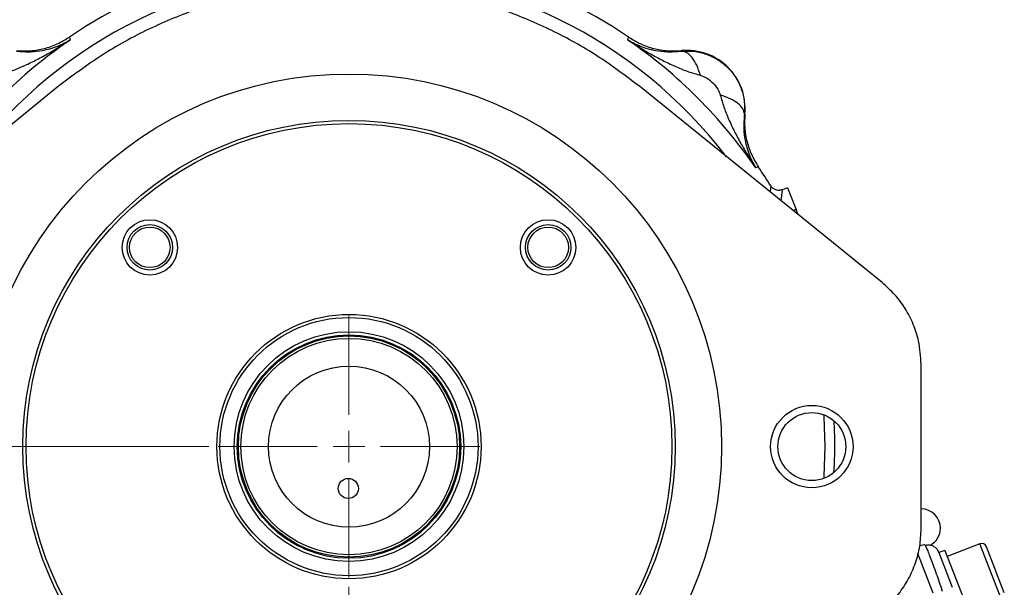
# Model space of a CAD drawing. Header units: inches. Extents: x 0.6 to 16.3, y 0.2 to 11.5.
# Tile 7 of 16: x 2.8 to 6.9, y 6.7 to 9. Entities that reach past the tile are written whole.
import ezdxf

# ---------------------------------------------------------------- set-up
doc = ezdxf.new("R2010")
doc.units = ezdxf.units.IN
doc.header["$MEASUREMENT"] = 0
doc.styles.add('SLDTEXTSTYLE0', font='TXT', dxfattribs={"width": 0.75})
doc.dimstyles.new('SLDDIMSTYLE0', dxfattribs={"dimtxt": 0.137795, "dimasz": 0.14, "dimexe": 0, "dimexo": 0.0625, "dimgap": 0.034449, "dimtad": 0, "dimtih": 1, "dimtoh": 1, "dimdec": 1, "dimlfac": 1.5, "dimrnd": 1e-09, "dimzin": 12, "dimdsep": 46, "dimtxsty": 'SLDTEXTSTYLE0', "dimblk1": 'CLOSED', "dimblk2": 'CLOSED', "dimsah": 1, "dimcen": 0.09, "dimadec": 0, "dimazin": 3, "dimtfac": 1, "dimtdec": 1, "dimtofl": 0, "dimtmove": 0, "dimatfit": 3, "dimldrblk": 'CLOSED', "dimfxl": 0, "dimfrac": 2, "dimtolj": 1, "dimtzin": 12, "dimarcsym": 0})
doc.dimstyles.new('SLDDIMSTYLE1', dxfattribs={"dimtxt": 0.137795, "dimasz": 0.14, "dimexe": 0, "dimexo": 0.0625, "dimgap": 0.034449, "dimtad": 0, "dimdec": 1, "dimlfac": 1.5, "dimrnd": 1e-09, "dimzin": 12, "dimdsep": 46, "dimtxsty": 'SLDTEXTSTYLE0', "dimblk1": 'CLOSED', "dimblk2": 'CLOSED', "dimsah": 1, "dimcen": 0.09, "dimadec": 0, "dimazin": 3, "dimtfac": 1, "dimtdec": 1, "dimtofl": 0, "dimtmove": 0, "dimatfit": 3, "dimldrblk": 'CLOSED', "dimfxl": 0, "dimfrac": 2, "dimtolj": 1, "dimtzin": 12, "dimarcsym": 0})
doc.dimstyles.new('SLDDIMSTYLE2', dxfattribs={"dimtxt": 0.137795, "dimasz": 0.14, "dimexe": 0, "dimexo": 0.0625, "dimgap": 0.034449, "dimtad": 1, "dimdec": 1, "dimlfac": 1.5, "dimrnd": 1e-09, "dimzin": 12, "dimdsep": 46, "dimtxsty": 'SLDTEXTSTYLE0', "dimblk1": 'CLOSED', "dimblk2": 'CLOSED', "dimsah": 1, "dimcen": 0.09, "dimadec": 0, "dimazin": 3, "dimtfac": 1, "dimtdec": 1, "dimtmove": 0, "dimatfit": 0, "dimldrblk": 'CLOSED', "dimfxl": 0, "dimfrac": 2, "dimtolj": 1, "dimtzin": 12, "dimarcsym": 0})

# ---------------------------------------------------------------- blocks, each defined once
blk = doc.blocks.new('_Closed')
at = {"color": 0, "linetype": 'ByBlock', "lineweight": -2}
for p, q in [((-1, 0.166667), (0, 0)), ((-1, 0.166667), (-1, -0.166667)), ((0, 0), (-1, -0.166667)), ((0, 0), (-1, 0))]:
    blk.add_line(p, q, dxfattribs=at)
blk = doc.blocks.new('_D')
at = {"color": 7, "linetype": 'Continuous', "lineweight": 0}
for p, q in [((3.6458, 9.3077), (1.1467, 9.3077)), ((1.1861, 9.3077), (1.1861, 8.8429)), ((1.0334, 8.815), (0.9914, 8.815)), ((0.9914, 8.815), (0.9914, 8.5962)), ((1.3388, 8.815), (1.3808, 8.815)), ((1.3808, 8.815), (1.3808, 8.5962)), ((0.9914, 8.5962), (1.0334, 8.5962)), ((1.3808, 8.5962), (1.3388, 8.5962)), ((1.1861, 4.4379), (1.1861, 8.39)), ((2.9645, 4.4379), (1.1467, 4.4379))]:
    blk.add_line(p, q, dxfattribs=at)
at = {"color": 7, "linetype": 'Continuous', "lineweight": 18, "xscale": 0.14, "yscale": 0.14}
for p, rotation in [((1.1861, 9.3077), 90.0000000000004), ((1.1861, 4.4379), 270.0000000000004)]:
    blk.add_blockref('_Closed', p, dxfattribs=dict(at, rotation=rotation))
at = {"color": 7, "linetype": 'Continuous', "lineweight": 18, "char_height": 0.1378, "attachment_point": 1, "style": 'SLDTEXTSTYLE0'}
for s, insert in [('186', (1.0334, 8.7738)), ('7.3', (1.0588, 8.5677))]:
    blk.add_mtext(s, dxfattribs=dict(at, insert=insert))
blk = doc.blocks.new('_D_1')
at = {"color": 7, "linetype": 'Continuous', "lineweight": 0}
for p, q in [((2.1567, 7.1252), (2.1567, 2.8211)), ((5.0434, 4.6793), (5.0434, 2.8211)), ((2.7128, 3.0589), (2.6708, 3.0589)), ((2.6708, 3.0589), (2.6708, 2.8402)), ((3.0182, 3.0589), (3.0602, 3.0589)), ((3.0602, 3.0589), (3.0602, 2.8402)), ((2.1567, 2.8604), (2.5499, 2.8604)), ((5.0434, 2.8604), (3.1811, 2.8604)), ((2.6708, 2.8402), (2.7128, 2.8402)), ((3.0602, 2.8402), (3.0182, 2.8402))]:
    blk.add_line(p, q, dxfattribs=at)
at = {"color": 7, "linetype": 'Continuous', "lineweight": 18, "xscale": 0.14, "yscale": 0.14, "rotation": 180.0000000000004}
blk.add_blockref('_Closed', (2.1567, 2.8604), dxfattribs=at)
at = {"color": 7, "linetype": 'Continuous', "lineweight": 18, "xscale": 0.14, "yscale": 0.14}
blk.add_blockref('_Closed', (5.0434, 2.8604), dxfattribs=at)
at = {"color": 7, "linetype": 'Continuous', "lineweight": 18, "char_height": 0.1378, "attachment_point": 1, "style": 'SLDTEXTSTYLE0'}
for s, insert in [('110', (2.7128, 3.0178)), ('4.3', (2.7382, 2.8116))]:
    blk.add_mtext(s, dxfattribs=dict(at, insert=insert))
blk = doc.blocks.new('_D_2')
at = {"color": 7, "linetype": 'Continuous', "lineweight": 0}
for p, q in [((4.21, 6.6735), (4.21, 3.766)), ((5.0434, 4.6793), (5.0434, 3.766)), ((4.4861, 4.2302), (4.4442, 4.2302)), ((4.4442, 4.2302), (4.4442, 4.0115)), ((4.6898, 4.2302), (4.7318, 4.2302)), ((4.7318, 4.2302), (4.7318, 4.0115)), ((4.4442, 4.0115), (4.4861, 4.0115)), ((4.7318, 4.0115), (4.6898, 4.0115)), ((4.21, 3.8053), (3.96, 3.8053)), ((4.21, 3.8053), (5.0434, 3.8053)), ((5.0434, 3.8053), (5.2934, 3.8053))]:
    blk.add_line(p, q, dxfattribs=at)
at = {"color": 7, "linetype": 'Continuous', "lineweight": 18, "xscale": 0.14, "yscale": 0.14}
blk.add_blockref('_Closed', (4.21, 3.8053, 0.1483), dxfattribs=at)
at = {"color": 7, "linetype": 'Continuous', "lineweight": 18, "xscale": 0.14, "yscale": 0.14, "rotation": 180.0000000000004}
blk.add_blockref('_Closed', (5.0434, 3.8053, 0.1483), dxfattribs=at)
at = {"color": 7, "linetype": 'Continuous', "lineweight": 18, "char_height": 0.1378, "attachment_point": 1, "style": 'SLDTEXTSTYLE0'}
for s, insert in [('32', (4.4861, 4.1891)), ('1.2', (4.4607, 3.983))]:
    blk.add_mtext(s, dxfattribs=dict(at, insert=insert))
blk = doc.blocks.new('_D_3')
at = {"color": 7, "linetype": 'Continuous', "lineweight": 0}
for p, q in [((3.6292, 7.2543), (1.6027, 7.2543)), ((1.642, 7.2543), (1.642, 5.7305)), ((1.4893, 5.7025), (1.4473, 5.7025)), ((1.4473, 5.7025), (1.4473, 5.4838)), ((1.7948, 5.7025), (1.8367, 5.7025)), ((1.8367, 5.7025), (1.8367, 5.4838)), ((1.4473, 5.4838), (1.4893, 5.4838)), ((1.8367, 5.4838), (1.7948, 5.4838)), ((1.642, 4.4379), (1.642, 5.2776)), ((2.9645, 4.4379), (1.6027, 4.4379))]:
    blk.add_line(p, q, dxfattribs=at)
at = {"color": 7, "linetype": 'Continuous', "lineweight": 18, "xscale": 0.14, "yscale": 0.14}
for p, rotation in [((1.642, 7.2543, 0.1483), 90.0000000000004), ((1.642, 4.4379, 0.1483), 270.0000000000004)]:
    blk.add_blockref('_Closed', p, dxfattribs=dict(at, rotation=rotation))
at = {"color": 7, "linetype": 'Continuous', "lineweight": 18, "char_height": 0.1378, "attachment_point": 1, "style": 'SLDTEXTSTYLE0'}
for s, insert in [('107', (1.4893, 5.6614)), ('4.2', (1.5148, 5.4552))]:
    blk.add_mtext(s, dxfattribs=dict(at, insert=insert))
blk = doc.blocks.new('SW_CENTERMARKSYMBOL_0')
at = {"color": 0, "linetype": 'Continuous', "lineweight": 18}
for p, q in [((0, 0.1312), (0, 0.5415)), ((0, 0), (0, 0.0656)), ((-0.1312, 0), (-0.5415, 0)), ((0, 0), (-0.0656, 0)), ((0, 0), (0, -0.0656)), ((0, 0), (0.0656, 0)), ((0.1312, 0), (0.5415, 0)), ((0, -0.1312), (0, -0.5415))]:
    blk.add_line(p, q, dxfattribs=at)

msp = doc.modelspace()

# ---------------------------------------------------------------- linework, layer by layer
at = {"color": 7, "linetype": 'Continuous', "lineweight": 25}
for p, q in [((3.0525, 8.9503), (3.0542, 8.9444)), ((3.0542, 8.9444), (3.056, 8.9388)), ((5.3641, 8.9388), (5.3658, 8.9444)), ((5.3658, 8.9444), (5.3676, 8.9503)), ((5.5868, 8.8916), (5.5869, 8.8938)), ((3.0074, 8.7461), (2.0023, 7.9333)), ((6.4178, 7.9333), (5.4127, 8.7461)), ((5.8495, 8.6312), (5.8474, 8.6311)), ((5.9001, 8.4101), (5.8945, 8.4084)), ((5.906, 8.4119), (5.9001, 8.4101)), ((6.0265, 8.3263), (6.0048, 8.3179)), ((6.0265, 8.3263), (6.0612, 8.2359)), ((6.5795, 6.914), (6.5795, 7.5946)), ((6.8231, 6.8519), (6.6875, 6.7998)), ((6.5645, 6.8133), (6.6278, 6.6482)), ((6.5737, 6.8445), (6.5931, 6.8483)), ((6.6437, 6.8307), (6.653, 6.8151)), ((6.6779, 6.8247), (6.653, 6.8152)), ((6.653, 6.8152), (6.7081, 6.6716)), ((6.6779, 6.8247), (6.768, 6.5901)), ((6.9238, 6.6492), (6.8507, 6.8396))]:
    msp.add_line(p, q, dxfattribs=at)
at = {"color": 8, "linetype": 'Continuous', "lineweight": 25}
for p, q in [((5.9565, 8.3342), (5.9536, 8.3087)), ((5.9999, 8.2712), (6.0048, 8.3179)), ((6.0612, 8.2359), (6.0492, 8.2313)), ((6.9115, 6.6216), (6.8231, 6.8519))]:
    msp.add_line(p, q, dxfattribs=at)
at = {"color": 8, "linetype": 'Continuous', "lineweight": 25, "flags": 128}
for points in [[(6.1765, 7.3858), (6.1771, 7.3769), (6.1809, 7.2543)], [(6.1809, 7.2543), (6.1771, 7.1318), (6.1765, 7.1228)]]:
    msp.add_lwpolyline(points, dxfattribs=at)
at = {"color": 7, "linetype": 'Continuous', "lineweight": 25}
for centre, radius in [((4.21, 7.2543), 1.5428), ((4.21, 7.2543), 1.3507), ((4.21, 7.2543), 1.3373), ((3.3854, 8.079), 0.1147), ((3.3851, 8.0793), 0.094), ((3.3851, 8.0793), 0.084), ((5.0347, 8.079), 0.1147), ((5.035, 8.0793), 0.094), ((5.035, 8.0793), 0.084), ((4.21, 7.2543), 0.5472), ((4.21, 7.2543), 0.5345), ((4.21, 7.2543), 0.4758), ((4.21, 7.2543), 0.4625), ((4.21, 7.2543), 0.458), ((4.21, 7.2543), 0.448), ((4.21, 7.2543), 0.3333), ((6.1267, 7.2543), 0.1406), ((4.2072, 7.081), 0.0417)]:
    msp.add_circle(centre, radius, dxfattribs=at)
at = {"color": 7, "linetype": 'Continuous'}
msp.add_circle((6.1267, 7.2543), 0.1706, dxfattribs=at)
at = {"color": 7, "linetype": 'Continuous', "lineweight": 25}
for centre, radius, start, end in [((4.21, 7.2543), 2.0533, 55.6839, 124.3161), ((4.21, 7.2543), 2.0419, 124.4163, 145.5837), ((4.21, 7.2543), 2.0419, 34.4163, 55.5837), ((5.6096, 8.6539), 0.2409, 354.5811, 95.4189), ((4.21, 7.2543), 2.0533, 31.7307, 34.3161), ((6.5792, 6.9163), 0.08, 0, 89.81), ((6.5792, 6.9163), 0.08, 297.5471, 0), ((6.8308, 6.832), 0.0213, 21, 111)]:
    msp.add_arc(centre, radius, start, end, dxfattribs=at)
at = {"color": 8, "linetype": 'Continuous', "lineweight": 25}
msp.add_arc((4.21, 7.2543), 1.9709, 37.5048, 142.4952, dxfattribs=at)
at = {"color": 7, "linetype": 'Continuous', "lineweight": 25}
for points, knots in [([(5.4127, 8.7461), (5.3555, 8.7892), (5.2409, 8.8757), (5.0521, 8.9801), (4.854, 9.0643), (4.6471, 9.1248), (4.435, 9.1621), (4.2199, 9.1756), (4.0048, 9.1643), (3.7923, 9.1292), (3.5828, 9.0703), (3.3798, 8.9861), (3.1846, 8.8796), (3.0664, 8.7905), (3.0074, 8.7461)], [0, 0, 0, 0, 0.082614, 0.165491, 0.248104, 0.330719, 0.413597, 0.496212, 0.578802, 0.661657, 0.744247, 0.829402, 0.914845, 1, 1, 1, 1]), ([(2.7547, 8.7921), (2.771, 8.7967), (2.805, 8.8062), (2.8551, 8.8265), (2.9054, 8.8501), (2.9545, 8.8763), (3.0047, 8.9056), (3.0379, 8.9271), (3.056, 8.9388)], [0, 0, 0, 0, 0.1486331, 0.3078874, 0.4785516, 0.6434186, 0.806588, 1, 1, 1, 1]), ([(2.8332, 8.8938), (2.8525, 8.8929), (2.891, 8.8912), (2.9481, 8.9014), (3.0031, 8.9201), (3.036, 8.9402), (3.0525, 8.9503)], [0, 0, 0, 0, 0.25, 0.499991, 0.749986, 1, 1, 1, 1]), ([(2.8333, 8.8916), (2.8537, 8.8902), (2.8923, 8.8875), (2.9368, 8.8934), (2.9735, 8.9019), (3.0038, 8.9122), (3.0317, 8.9247), (3.0482, 8.9343), (3.056, 8.9388)], [0, 0, 0, 0, 0.224415, 0.426368, 0.565915, 0.724691, 0.870242, 1, 1, 1, 1]), ([(5.3641, 8.9388), (5.3719, 8.9343), (5.3884, 8.9247), (5.4162, 8.9122), (5.4466, 8.9019), (5.4833, 8.8934), (5.5277, 8.8875), (5.5664, 8.8902), (5.5868, 8.8916)], [0, 0, 0, 0, 0.129758, 0.275309, 0.434085, 0.573632, 0.775585, 1, 1, 1, 1]), ([(5.3641, 8.9388), (5.3822, 8.9271), (5.4154, 8.9056), (5.4656, 8.8763), (5.5147, 8.8501), (5.565, 8.8265), (5.6151, 8.8062), (5.649, 8.7967), (5.6654, 8.7921)], [0, 0, 0, 0, 0.19341, 0.356578, 0.521448, 0.69211, 0.851366, 1, 1, 1, 1]), ([(5.3676, 8.9503), (5.3841, 8.9402), (5.417, 8.9201), (5.4719, 8.9014), (5.5291, 8.8912), (5.5676, 8.8929), (5.5869, 8.8938)], [0, 0, 0, 0, 0.250014, 0.500009, 0.75, 1, 1, 1, 1]), ([(5.5868, 8.8916), (5.6043, 8.8923), (5.6394, 8.8936), (5.6911, 8.8808), (5.7388, 8.8578), (5.7803, 8.8246), (5.8135, 8.7831), (5.8365, 8.7354), (5.8493, 8.6837), (5.848, 8.6486), (5.8474, 8.6311)], [0, 0, 0, 0, 0.125496, 0.250568, 0.375355, 0.500001, 0.624646, 0.749433, 0.874504, 1, 1, 1, 1]), ([(5.6654, 8.7921), (5.6606, 8.8064), (5.651, 8.8349), (5.6311, 8.8669), (5.6091, 8.888), (5.5942, 8.8904), (5.5868, 8.8916)], [0, 0, 0, 0, 0.250057, 0.5, 0.749943, 1, 1, 1, 1]), ([(5.6654, 8.7921), (5.6739, 8.7889), (5.6926, 8.782), (5.717, 8.7614), (5.7376, 8.7369), (5.7446, 8.7182), (5.7478, 8.7097)], [0, 0, 0, 0, 0.227358, 0.500018, 0.772307, 1, 1, 1, 1]), ([(5.8474, 8.6311), (5.8461, 8.6385), (5.8437, 8.6534), (5.8226, 8.6754), (5.7906, 8.6953), (5.7621, 8.7049), (5.7478, 8.7097)], [0, 0, 0, 0, 0.2500574, 0.5, 0.7499426, 1, 1, 1, 1]), ([(5.7478, 8.7097), (5.7524, 8.6933), (5.7619, 8.6594), (5.7822, 8.6093), (5.8058, 8.559), (5.832, 8.5099), (5.8613, 8.4597), (5.8828, 8.4264), (5.8945, 8.4084)], [0, 0, 0, 0, 0.148633, 0.307887, 0.478552, 0.643419, 0.806588, 1, 1, 1, 1]), ([(5.8474, 8.6311), (5.8459, 8.6107), (5.8432, 8.572), (5.8491, 8.5275), (5.8576, 8.4909), (5.8679, 8.4605), (5.8804, 8.4327), (5.89, 8.4162), (5.8945, 8.4084)], [0, 0, 0, 0, 0.224415, 0.426368, 0.565915, 0.724691, 0.870242, 1, 1, 1, 1]), ([(5.8495, 8.6312), (5.8486, 8.6119), (5.8469, 8.5734), (5.8571, 8.5162), (5.8758, 8.4613), (5.8959, 8.4284), (5.906, 8.4119)], [0, 0, 0, 0, 0.25, 0.499991, 0.749986, 1, 1, 1, 1]), ([(6.0048, 8.3179), (6.0004, 8.3167), (5.9916, 8.3143), (5.978, 8.3165), (5.9653, 8.3229), (5.9595, 8.3304), (5.9565, 8.3342)], [0, 0, 0, 0, 0.245572, 0.491001, 0.735542, 1, 1, 1, 1]), ([(6.0612, 8.2359), (6.0618, 8.2344), (6.0629, 8.2315), (6.0671, 8.2206), (6.0692, 8.2152)], [0, 0, 0, 0, 0.511949, 1, 1, 1, 1]), ([(6.5795, 7.5946), (6.5774, 7.6272), (6.5738, 7.684), (6.5482, 7.762), (6.5149, 7.8265), (6.4716, 7.8853), (6.4359, 7.9172), (6.4178, 7.9333)], [0, 0, 0, 0, 0.251927, 0.438574, 0.630634, 0.812808, 1, 1, 1, 1]), ([(6.4178, 6.5754), (6.4419, 6.5975), (6.4837, 6.636), (6.5283, 6.705), (6.5575, 6.7714), (6.576, 6.8421), (6.5783, 6.8898), (6.5795, 6.914)], [0, 0, 0, 0, 0.251927, 0.438574, 0.630634, 0.812808, 1, 1, 1, 1]), ([(6.5931, 6.8483), (6.5937, 6.8483), (6.5944, 6.8483), (6.5962, 6.8446), (6.5964, 6.8443)], [0, 0, 0, 0, 0.929331, 1, 1, 1, 1]), ([(6.6437, 6.8307), (6.6405, 6.8339), (6.6339, 6.8405), (6.6218, 6.8457), (6.6089, 6.8476), (6.6005, 6.8456), (6.5963, 6.8445)], [0, 0, 0, 0, 0.24674, 0.496303, 0.747818, 1, 1, 1, 1])]:
    msp.add_open_spline(points, degree=3, knots=knots, dxfattribs=at)
at = {"color": 8, "linetype": 'Continuous', "lineweight": 25}
for points, knots in [([(6.218, 7.1498), (6.2184, 7.1548), (6.2215, 7.1948), (6.223, 7.2651), (6.2205, 7.3295), (6.2193, 7.3596)], [0, 0, 0, 0, 0.069216, 0.565365, 1, 1, 1, 1]), ([(6.5964, 6.8443), (6.5977, 6.8417), (6.5999, 6.8376), (6.6044, 6.8276), (6.6098, 6.8145), (6.6179, 6.7939), (6.6294, 6.7635), (6.6416, 6.7294), (6.6544, 6.693), (6.6627, 6.6684), (6.667, 6.6558)], [0, 0, 0, 0, 0.125024, 0.200601, 0.275598, 0.423758, 0.571923, 0.722297, 0.858111, 1, 1, 1, 1])]:
    msp.add_open_spline(points, degree=3, knots=knots, dxfattribs=at)

# ---------------------------------------------------------------- block references
at = {"color": 7, "linetype": 'Continuous', "lineweight": 0}
msp.add_blockref('SW_CENTERMARKSYMBOL_0', (4.21, 7.2543), dxfattribs=at)

# ---------------------------------------------------------------- dimensions: what is measured, and where the dimension line sits
at = {"color": 7, "linetype": 'Continuous', "lineweight": 18}
for base, p1, picture, middle in [((1.1861, 4.4379), (3.6852, 9.3077), '_D', (1.1861, 8.6165)), ((1.642, 4.4379), (3.6686, 7.2543), '_D_3', (1.642, 5.5041))]:
    dim = msp.add_linear_dim(base=base, p1=p1, p2=(3.0039, 4.4379), angle=90, dimstyle='SLDDIMSTYLE0', dxfattribs=at)
    dim.commit()
    dim.dimension.update_dxf_attribs({"geometry": picture, "text_midpoint": middle, "dimtype": 160})
for base, p1, p2, dimstyle, picture, middle in [((5.0434, 2.8604), (2.1567, 7.1646), (5.0434, 4.7186), 'SLDDIMSTYLE1', '_D_1', (2.8655, 2.8604)), ((5.04337, 3.80532), (4.21004, 6.71288), (5.04337, 4.71865), 'SLDDIMSTYLE2', '_D_2', (4.58795, 3.80532))]:
    dim = msp.add_linear_dim(base=base, p1=p1, p2=p2, dimstyle=dimstyle, dxfattribs=at)
    dim.commit()
    dim.dimension.update_dxf_attribs({"geometry": picture, "text_midpoint": middle, "dimtype": 160})

doc.saveas('drawing.dxf')
